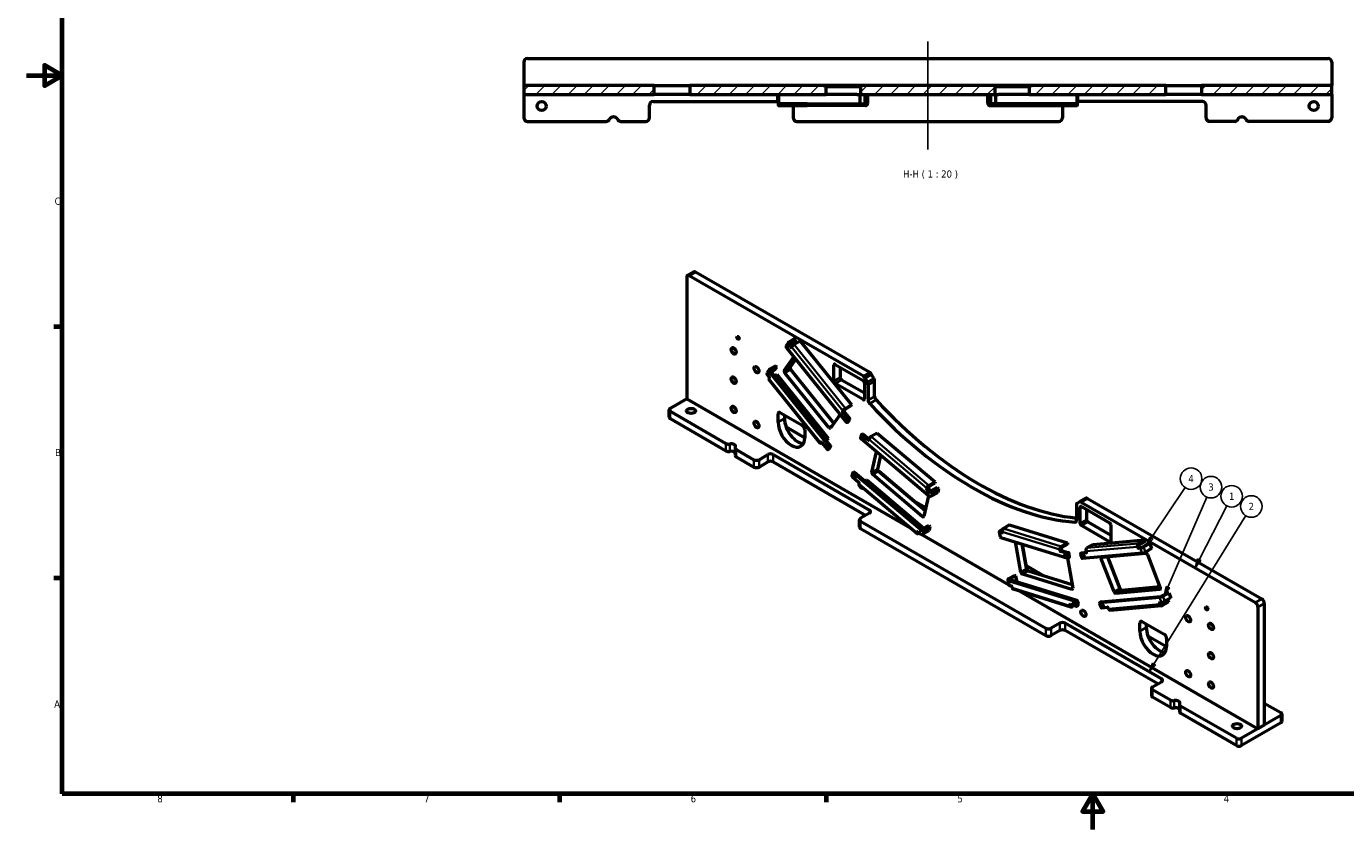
# Model space of a CAD drawing. Header units: millimetres. Extents: x 0 to 11880, y 0 to 8400.
# Tile 1 of 3: x 0 to 7348, y 0 to 4474. Entities that reach past the tile are written whole.
import ezdxf

# ---------------------------------------------------------------- set-up
doc = ezdxf.new("R2010")
doc.units = ezdxf.units.MM
doc.header["$LTSCALE"] = 20
for name, color, linetype, lineweight in [('Border (ISO)', 7, 'Continuous', 70), ('Hatch (ISO)', 7, 'Continuous', 18), ('Symbol (ISO)', 7, 'Continuous', 25), ('Visible (ISO)', 7, 'Continuous', 50), ('Visible Narrow (ISO)', 7, 'Continuous', 35), ('Work Point (ISO)', 7, 'Continuous', 25)]:
    doc.layers.add(name, color=color, linetype=linetype, lineweight=lineweight)
doc.styles.add('Label Text (ISO)', font='tahoma.ttf')

# ---------------------------------------------------------------- blocks, each defined once
blk = doc.blocks.new('Borders Default Border')
at = {"layer": 'Border (ISO)'}
for p, q in [((10, 140), (7.6, 140)), ((10, 70), (7.6, 70)), ((74.25, 10), (74.25, 7.6)), ((148.5, 10), (148.5, 7.6)), ((222.75, 10), (222.75, 7.6))]:
    blk.add_line(p, q, dxfattribs=at)
at = {"layer": 'Border (ISO)', "flags": 128}
for points in [[(10, 10), (10, 410), (584, 410), (584, 10), (10, 10)], [(0, 210), (10, 210), (5, 212.89), (5, 207.11), (10, 210)], [(297, 0), (297, 10), (294.11, 5), (299.89, 5), (297, 10)]]:
    blk.add_lwpolyline(points, dxfattribs=at)
at = {"layer": 'Border (ISO)', "char_height": 2, "attachment_point": 7, "style": 'Label Text (ISO)'}
for s, insert in [('C', (7.86, 173.96)), ('B', (7.99, 104)), ('A', (7.75, 34)), ('8', (36.47, 7.55)), ('7', (110.76, 7.6)), ('6', (184.99, 7.56)), ('5', (259.29, 7.56)), ('4', (333.43, 7.6))]:
    blk.add_mtext(s, dxfattribs=dict(at, insert=insert))
blk = doc.blocks.new('Balloon1')
at = {"layer": 'Symbol (ISO)'}
for p, q in [((326.58, 75.15), (334.28, 90.17)), ((326.13, 75.38), (325.44, 72.93)), ((326.58, 75.15), (325.44, 72.93)), ((325.44, 72.93), (327.02, 74.92)), ((327.02, 74.92), (326.13, 75.38))]:
    blk.add_line(p, q, dxfattribs=at)
at = {"layer": 'Symbol (ISO)', "flags": 128}
blk.add_lwpolyline([(326.13, 75.38), (325.44, 72.93), (327.02, 74.92), (326.13, 75.38)], dxfattribs=at)
at = {"layer": 'Symbol (ISO)'}
blk.add_circle((335.64, 92.83), 3, dxfattribs=at)
blk.add_solid([(326.13, 75.38), (325.44, 72.93), (327.02, 74.92), (326.13, 75.38)], dxfattribs=at)
at = {"layer": 'Symbol (ISO)', "insert": (335.64, 92.83), "char_height": 2, "attachment_point": 5, "style": 'Label Text (ISO)'}
blk.add_mtext('1', dxfattribs=at)
blk = doc.blocks.new('Balloon2')
at = {"layer": 'Symbol (ISO)'}
for p, q in [((313.99, 46.09), (339.56, 87.44)), ((313.57, 46.35), (312.68, 43.96)), ((313.99, 46.09), (312.68, 43.96)), ((312.68, 43.96), (314.42, 45.82)), ((314.42, 45.82), (313.57, 46.35))]:
    blk.add_line(p, q, dxfattribs=at)
at = {"layer": 'Symbol (ISO)', "flags": 128}
blk.add_lwpolyline([(313.57, 46.35), (312.68, 43.96), (314.42, 45.82), (313.57, 46.35)], dxfattribs=at)
at = {"layer": 'Symbol (ISO)'}
blk.add_circle((341.13, 89.99), 3, dxfattribs=at)
blk.add_solid([(313.57, 46.35), (312.68, 43.96), (314.42, 45.82), (313.57, 46.35)], dxfattribs=at)
at = {"layer": 'Symbol (ISO)', "insert": (341.13, 89.99), "char_height": 2, "attachment_point": 5, "style": 'Label Text (ISO)'}
blk.add_mtext('2', dxfattribs=at)
blk = doc.blocks.new('Balloon3')
at = {"layer": 'Symbol (ISO)'}
for p, q in [((313.24, 81.2), (322.68, 95.25)), ((312.82, 81.48), (311.84, 79.13)), ((313.24, 81.2), (311.84, 79.13)), ((311.84, 79.13), (313.65, 80.92)), ((313.65, 80.92), (312.82, 81.48))]:
    blk.add_line(p, q, dxfattribs=at)
at = {"layer": 'Symbol (ISO)', "flags": 128}
blk.add_lwpolyline([(312.82, 81.48), (311.84, 79.13), (313.65, 80.92), (312.82, 81.48)], dxfattribs=at)
at = {"layer": 'Symbol (ISO)'}
blk.add_circle((324.35, 97.73), 3, dxfattribs=at)
blk.add_solid([(312.82, 81.48), (311.84, 79.13), (313.65, 80.92), (312.82, 81.48)], dxfattribs=at)
at = {"layer": 'Symbol (ISO)', "insert": (324.35, 97.73), "char_height": 2, "attachment_point": 5, "style": 'Label Text (ISO)'}
blk.add_mtext('4', dxfattribs=at)
blk = doc.blocks.new('Balloon4')
at = {"layer": 'Symbol (ISO)'}
for p, q in [((317.85, 67.53), (328.7, 92.61)), ((317.39, 67.73), (316.86, 65.24)), ((317.85, 67.53), (316.86, 65.24)), ((316.86, 65.24), (318.31, 67.33)), ((318.31, 67.33), (317.39, 67.73))]:
    blk.add_line(p, q, dxfattribs=at)
at = {"layer": 'Symbol (ISO)', "flags": 128}
blk.add_lwpolyline([(317.39, 67.73), (316.86, 65.24), (318.31, 67.33), (317.39, 67.73)], dxfattribs=at)
at = {"layer": 'Symbol (ISO)'}
blk.add_circle((329.89, 95.36), 3, dxfattribs=at)
blk.add_solid([(317.39, 67.73), (316.86, 65.24), (318.31, 67.33), (317.39, 67.73)], dxfattribs=at)
at = {"layer": 'Symbol (ISO)', "insert": (329.89, 95.38), "char_height": 2, "attachment_point": 5, "style": 'Label Text (ISO)'}
blk.add_mtext('3', dxfattribs=at)

msp = doc.modelspace()

# ---------------------------------------------------------------- hatches: boundary and pattern name
at = {"layer": 'Hatch (ISO)'}
h = msp.add_hatch(dxfattribs=at)
h.set_pattern_fill('ANSI31', color=256, scale=508, style=0)
h.set_pattern_definition([(45, (0, 0), (-44.9013, 44.9013), [])])
h.paths.add_polyline_path([(6345.929, 4144.655), (5607.4, 4144.655), (5585.173, 4139.655), (5585.173, 4094.655), (6345.929, 4094.655)])
h.paths.add_polyline_path([(5389.689, 4144.655), (4650.692, 4144.655), (4645.561, 4139.655), (4645.561, 4094.655), (5394.82, 4094.655), (5394.82, 4139.655)])
h.paths.add_polyline_path([(4432.981, 4144.655), (3694.452, 4144.655), (3694.452, 4094.655), (4455.208, 4094.655), (4455.208, 4139.655)])
h.paths.add_polyline_path([(2770.19, 4094.655), (3495.929, 4094.655), (3495.929, 4144.655), (2770.19, 4144.655)])
h.paths.add_polyline_path([(6544.452, 4094.655), (7270.19, 4094.655), (7270.19, 4144.655), (6544.452, 4144.655)])
h = msp.add_hatch(dxfattribs=at)
h.set_pattern_fill('ANSI31', color=256, scale=508, angle=90.0002105, style=0)
h.set_pattern_definition([(135.0002, (0, 0), (-44.9011, -44.90145), [])])
h.paths.add_polyline_path([(4348.518, 4042.655), (4190.376, 4042.655), (4190.376, 4032.655), (4348.518, 4032.655)])
h = msp.add_hatch(dxfattribs=at)
h.set_pattern_fill('ANSI31', color=256, scale=508, angle=14.9999778, style=0)
h.set_pattern_definition([(60, (0, 0), (-54.9926, 31.75), [])])
h.paths.add_polyline_path([(5691.863, 4032.655), (5850.005, 4032.655), (5850.005, 4042.655), (5691.863, 4042.655)])

# ---------------------------------------------------------------- linework, layer by layer
at = {"layer": 'Visible (ISO)'}
for p, q in [((2770.19, 4274.655), (2770.19, 4144.655)), ((2790.19, 4294.655), (7250.19, 4294.655)), ((7270.19, 4274.655), (7270.19, 4144.655)), ((3495.929, 4144.655), (2770.19, 4144.655)), ((2770.19, 4144.655), (2770.19, 4094.655)), ((3495.929, 4094.655), (3495.929, 4144.655)), ((3495.929, 4144.655), (3694.452, 4144.655)), ((4432.981, 4144.655), (3694.452, 4144.655)), ((3694.452, 4144.655), (3694.452, 4094.655)), ((4455.208, 4139.655), (4432.981, 4144.655)), ((4625.06, 4144.655), (4432.981, 4144.655)), ((4455.208, 4094.655), (4455.208, 4139.655)), ((4455.208, 4139.655), (4626.184, 4139.655)), ((4643.049, 4144.655), (4625.06, 4144.655)), ((4626.184, 4139.655), (4638.178, 4139.655)), ((4638.178, 4139.655), (4645.561, 4139.655)), ((4650.692, 4144.655), (4643.049, 4144.655)), ((4650.692, 4144.655), (4645.561, 4139.655)), ((4645.561, 4139.655), (4645.561, 4094.655)), ((5389.689, 4144.655), (4650.692, 4144.655)), ((5394.82, 4139.655), (5389.689, 4144.655)), ((5397.331, 4144.655), (5389.689, 4144.655)), ((5394.82, 4094.655), (5394.82, 4139.655)), ((5394.82, 4139.655), (5402.203, 4139.655)), ((5415.321, 4144.655), (5397.331, 4144.655)), ((5402.203, 4139.655), (5414.196, 4139.655)), ((5414.196, 4139.655), (5585.173, 4139.655)), ((5607.4, 4144.655), (5415.321, 4144.655)), ((5607.4, 4144.655), (5585.173, 4139.655)), ((5585.173, 4139.655), (5585.173, 4094.655)), ((6345.929, 4144.655), (5607.4, 4144.655)), ((6345.929, 4094.655), (6345.929, 4144.655)), ((6345.929, 4144.655), (6544.452, 4144.655)), ((7270.19, 4144.655), (6544.452, 4144.655)), ((6544.452, 4144.655), (6544.452, 4094.655)), ((7270.19, 4094.655), (7270.19, 4144.655)), ((2770.19, 4094.655), (3495.929, 4094.655)), ((2770.19, 4094.655), (2770.19, 3964.655)), ((3490.19, 4054.655), (4186.024, 4054.655)), ((3694.452, 4094.655), (3495.929, 4094.655)), ((3694.452, 4094.655), (4455.208, 4094.655)), ((4186.024, 4046.655), (4186.024, 4094.655)), ((4188.273, 4094.655), (4188.273, 4046.655)), ((4189.173, 4042.655), (4190.298, 4042.655)), ((4190.376, 4042.655), (4190.298, 4042.655)), ((4348.518, 4042.655), (4190.376, 4042.655)), ((4190.376, 4042.655), (4190.376, 4032.655)), ((4348.518, 4032.655), (4348.518, 4042.655)), ((4348.518, 4042.655), (4672.914, 4042.655)), ((4626.184, 4094.655), (4455.208, 4094.655)), ((4626.184, 4094.655), (4638.178, 4094.655)), ((4645.561, 4094.655), (4638.178, 4094.655)), ((4643.304, 4046.655), (4643.304, 4094.655)), ((4645.561, 4094.655), (5394.82, 4094.655)), ((4669.838, 4094.655), (4669.838, 4046.655)), ((4676.812, 4094.655), (4676.812, 4046.655)), ((4686.556, 4046.655), (4686.556, 4094.655)), ((5353.825, 4094.655), (5353.825, 4046.655)), ((5363.569, 4094.655), (5363.569, 4046.655)), ((5691.863, 4042.655), (5367.466, 4042.655)), ((5370.542, 4094.655), (5370.542, 4046.655)), ((5402.203, 4094.655), (5394.82, 4094.655)), ((5397.077, 4094.655), (5397.077, 4046.655)), ((5402.203, 4094.655), (5414.196, 4094.655)), ((5585.173, 4094.655), (5414.196, 4094.655)), ((5585.173, 4094.655), (6345.929, 4094.655)), ((5850.005, 4042.655), (5691.863, 4042.655)), ((5691.863, 4042.655), (5691.863, 4032.655)), ((5850.005, 4032.655), (5850.005, 4042.655)), ((5850.083, 4042.655), (5850.005, 4042.655)), ((5850.083, 4042.655), (5851.208, 4042.655)), ((5852.107, 4046.655), (5852.107, 4094.655)), ((5854.357, 4094.655), (5854.357, 4046.655)), ((6550.19, 4054.655), (5854.357, 4054.655)), ((6544.452, 4094.655), (6345.929, 4094.655)), ((6544.452, 4094.655), (7270.19, 4094.655)), ((7270.19, 4094.655), (7270.19, 3964.655)), ((3470.19, 3964.655), (3470.19, 4034.655)), ((4190.298, 4032.655), (4189.173, 4032.655)), ((4190.298, 4032.655), (4190.376, 4032.655)), ((4190.376, 4032.655), (4348.518, 4032.655)), ((4270.19, 4032.655), (4270.19, 3964.655)), ((4672.914, 4032.655), (4348.518, 4032.655)), ((5367.466, 4032.655), (5691.863, 4032.655)), ((5691.863, 4032.655), (5850.005, 4032.655)), ((5770.19, 4032.655), (5770.19, 3964.655)), ((5850.005, 4032.655), (5850.083, 4032.655)), ((5851.208, 4032.655), (5850.083, 4032.655)), ((6570.19, 3964.655), (6570.19, 4034.655)), ((2790.19, 3944.655), (3229.879, 3944.655)), ((3310.502, 3944.655), (3450.19, 3944.655)), ((4290.19, 3944.655), (5750.19, 3944.655)), ((6729.879, 3944.655), (6590.19, 3944.655)), ((7250.19, 3944.655), (6810.502, 3944.655)), ((3717.019, 3106.398), (3681.663, 3085.986)), ((4696.968, 2545.407), (3727.019, 3105.408)), ((3677.521, 3076.83), (3677.521, 2399.138)), ((4661.613, 2524.995), (3691.663, 3084.995)), ((4280.648, 2734.525), (4246.707, 2714.93)), ((4286.772, 2726.907), (4252.831, 2707.312)), ((4275.812, 2711.315), (4286.772, 2726.907)), ((4309.954, 2720.696), (4276.013, 2701.1)), ((4286.772, 2726.907), (4280.648, 2734.525)), ((4309.954, 2720.696), (4595.932, 2364.934)), ((4243.827, 2712.315), (4232.867, 2696.723)), ((4234.421, 2682.956), (4566.327, 2270.06)), ((4254.567, 2687.122), (4245.381, 2698.549)), ((4252.452, 2702.631), (4261.638, 2691.204)), ((4275.812, 2711.315), (4255.089, 2699.351)), ((4261.164, 2688.343), (4259.396, 2685.828)), ((4174.229, 2583.128), (4140.288, 2563.532)), ((4180.352, 2575.51), (4146.411, 2555.914)), ((4169.392, 2559.917), (4180.352, 2575.51)), ((4180.352, 2575.51), (4174.229, 2583.128)), ((4221.461, 2556.426), (4274.956, 2632.53)), ((4285.042, 2619.982), (4253.281, 2574.797)), ((4497.765, 2497.118), (4497.765, 2586.932)), ((4504.836, 2591.015), (4660.4, 2501.2)), ((4533.121, 2574.685), (4533.121, 2517.53)), ((4137.407, 2560.917), (4126.447, 2545.325)), ((4128.001, 2531.559), (4137.187, 2520.132)), ((4421.679, 2152.476), (4135.701, 2508.237)), ((4138.481, 2513.808), (4136.713, 2511.293)), ((4138.961, 2547.151), (4470.867, 2134.255)), ((4477.938, 2138.337), (4146.032, 2551.234)), ((4169.392, 2559.917), (4148.67, 2547.953)), ((4179.14, 2534.592), (4165.664, 2526.812)), ((4179.14, 2534.592), (4465.117, 2178.831)), ((4468.998, 2239.057), (4224.049, 2543.778)), ((4255.869, 2562.149), (4496.855, 2262.358)), ((4497.502, 2263.278), (4257.637, 2561.675)), ((4540.192, 2505.283), (4667.471, 2431.798)), ((4671.613, 2514.438), (4684.542, 2492.045)), ((4719.897, 2512.457), (4706.968, 2534.851)), ((4724.039, 2412.623), (4724.039, 2498.519)), ((4660.4, 2395.056), (4504.836, 2484.87)), ((4667.471, 2488.953), (4667.471, 2399.138)), ((4688.684, 2478.106), (4688.684, 2392.211)), ((3677.521, 2399.138), (3585.597, 2346.066)), ((3677.521, 2399.138), (4922.716, 1680.225)), ((4592.397, 2359.905), (4558.456, 2340.309)), ((4561.991, 2345.338), (4595.932, 2364.934)), ((4595.932, 2364.934), (4592.397, 2359.905)), ((3579.74, 2297.076), (3579.74, 2337.901)), ((3585.597, 2329.736), (3896.504, 2150.234)), ((3585.597, 2288.911), (3896.504, 2109.409)), ((4186.638, 2268.499), (4186.638, 2313.406)), ((4200.78, 2321.571), (4320.988, 2252.169)), ((4221.994, 2309.323), (4221.994, 2288.911)), ((4532.152, 2312.573), (4478.657, 2236.469)), ((4545.374, 2330.066), (4547.142, 2332.581)), ((4577.287, 2285.652), (4546.668, 2323.742)), ((4554.213, 2336.664), (4552.445, 2334.149)), ((4553.739, 2327.825), (4584.358, 2289.735)), ((4571.156, 2268.766), (4578.581, 2279.328)), ((4578.227, 2272.848), (4585.652, 2283.411)), ((4230.952, 2242.914), (4335.131, 2182.767)), ((4335.131, 2227.674), (4335.131, 2182.767)), ((4570.594, 2268.245), (4577.665, 2272.327)), ((4739.111, 2208.433), (4705.17, 2188.837)), ((4739.111, 2208.433), (5060.867, 1936.892)), ((4422.691, 2155.531), (4424.459, 2158.046)), ((4430.165, 2155.662), (4427.641, 2154.205)), ((4429.288, 2156.752), (4459.907, 2118.662)), ((4451.642, 2171.051), (4465.117, 2178.831)), ((4461.582, 2173.801), (4453.282, 2169.009)), ((4465.117, 2178.831), (4461.582, 2173.801)), ((4471.808, 2121.45), (4479.232, 2132.013)), ((4649.319, 2197.6), (4645.978, 2182.822)), ((5022.057, 1861.246), (4648.628, 2176.396)), ((4650.264, 2199.023), (4657.335, 2203.106)), ((4688.008, 2169.139), (4653.559, 2198.212)), ((4660.63, 2202.294), (4693.424, 2174.618)), ((4693.044, 2173.269), (4692.248, 2169.75)), ((3947.655, 2125.485), (3947.655, 2084.66)), ((3953.513, 2117.32), (4052.288, 2060.292)), ((3953.513, 2076.495), (4052.288, 2019.467)), ((4080.572, 2060.292), (4130.07, 2088.869)), ((4158.354, 2088.869), (4695.755, 1778.601)), ((4464.175, 2116.847), (4471.246, 2120.929)), ((4464.737, 2117.368), (4472.161, 2127.931)), ((4709.015, 1989.982), (4734.726, 2103.735)), ((4757.961, 2084.126), (4740.834, 2008.353)), ((4080.572, 2019.467), (4130.07, 2048.045)), ((4158.354, 2048.045), (4674.542, 1750.023)), ((4601.44, 1985.776), (4598.1, 1970.998)), ((4602.385, 1987.199), (4609.456, 1991.282)), ((4979.11, 1671.238), (4605.681, 1986.388)), ((4612.752, 1990.47), (4986.181, 1675.321)), ((4746.134, 1995.501), (5005.382, 1776.713)), ((5005.54, 1777.414), (4748.874, 1994.024)), ((4600.75, 1964.572), (4635.199, 1935.499)), ((4637.848, 1929.073), (4637.053, 1925.555)), ((4959.679, 1649.031), (4637.923, 1920.571)), ((4680.257, 1948.051), (4670.019, 1942.14)), ((4680.257, 1948.051), (4999.175, 1678.906)), ((4989.907, 1744.547), (4714.314, 1977.13)), ((5059.276, 1929.855), (5025.335, 1910.259)), ((5026.925, 1917.296), (5060.867, 1936.892)), ((5060.867, 1936.892), (5059.276, 1929.855)), ((5024.152, 1859.755), (4998.388, 1745.77)), ((5014.004, 1898.21), (5014.799, 1901.729)), ((5026.988, 1883.062), (5016.653, 1891.784)), ((5021.87, 1905.811), (5021.075, 1902.292)), ((5021.451, 1903.957), (5025.22, 1900.776)), ((5023.724, 1895.867), (5034.059, 1887.145)), ((5073.585, 1906.048), (5039.644, 1886.452)), ((5075.543, 1878.417), (5041.602, 1858.822)), ((5046.533, 1880.637), (5080.474, 1900.233)), ((5073.585, 1906.048), (5080.474, 1900.233)), ((5080.474, 1900.233), (5075.543, 1878.417)), ((5900.766, 1845.611), (5865.41, 1825.199)), ((5910.766, 1844.621), (6880.715, 1284.62)), ((4936.927, 1835.319), (5009.197, 1793.594)), ((5848.339, 1808.579), (5848.339, 1722.683)), ((5852.481, 1817.735), (5865.41, 1825.199)), ((5869.552, 1705.116), (5869.552, 1794.931)), ((5875.41, 1824.208), (6845.36, 1264.208)), ((5876.623, 1799.013), (6032.187, 1709.199)), ((5904.908, 1782.683), (5904.908, 1725.528)), ((4640.4, 1684.704), (4640.4, 1725.528)), ((4695.755, 1762.271), (4646.258, 1733.693)), ((4646.258, 1717.363), (5678.633, 1121.321)), ((5025.706, 1694.224), (4991.765, 1674.628)), ((5025.706, 1694.224), (5032.596, 1688.409)), ((5476.157, 1697.125), (5442.215, 1677.529)), ((5476.157, 1697.125), (5797.912, 1597.134)), ((6032.187, 1603.054), (5876.623, 1692.869)), ((5911.979, 1713.281), (6039.258, 1639.796)), ((6039.258, 1696.951), (6039.258, 1607.136)), ((4646.258, 1676.539), (5678.633, 1080.496)), ((4958.808, 1654.014), (4959.604, 1657.533)), ((4963.844, 1658.144), (4974.179, 1649.423)), ((4970.732, 1652.332), (4966.481, 1649.878)), ((4982.868, 1645.496), (5471.265, 1363.52)), ((5027.665, 1666.594), (4993.724, 1646.998)), ((4998.655, 1668.813), (5032.596, 1688.409)), ((5032.596, 1688.409), (5027.665, 1666.594)), ((5418.473, 1658.043), (5423.404, 1630.533)), ((5432.689, 1651.586), (5422.354, 1654.798)), ((5436.757, 1671.68), (5422.608, 1663.511)), ((5427.285, 1627.288), (5800.714, 1511.239)), ((5429.425, 1658.88), (5434.941, 1657.166)), ((5434.4, 1664.2), (5429.497, 1661.37)), ((5434.543, 1659.389), (5435.338, 1654.952)), ((5538.635, 1433.858), (5508.487, 1602.053)), ((5545.671, 1590.498), (5570.455, 1452.229)), ((5570.546, 1455.341), (5546.358, 1590.284)), ((5757.094, 1554.962), (5756.298, 1559.399)), ((5795.783, 1538.748), (5761.334, 1549.454)), ((5763.369, 1563.481), (5764.165, 1559.044)), ((5763.971, 1577.538), (5797.912, 1597.134)), ((5799.503, 1588.26), (5765.561, 1568.664)), ((5768.405, 1553.536), (5802.854, 1542.831)), ((5797.912, 1597.134), (5799.503, 1588.26)), ((5879.126, 1542.2), (5904.33, 1544.451)), ((5902.2, 1550.238), (5903.968, 1545.682)), ((5941.091, 1588.307), (5907.15, 1568.711)), ((5941.091, 1588.307), (6227.069, 1613.849)), ((6189.946, 1571.224), (6188.178, 1575.781)), ((6193.128, 1594.253), (6227.069, 1613.849)), ((6203.961, 1567.762), (6194.775, 1566.942)), ((6195.249, 1579.863), (6197.017, 1575.307)), ((6230.604, 1604.737), (6196.663, 1585.141)), ((6201.846, 1571.024), (6211.032, 1571.845)), ((6250.251, 1593.292), (6216.31, 1573.696)), ((6222.434, 1574.243), (6256.375, 1593.839)), ((6227.069, 1613.849), (6230.604, 1604.737)), ((6267.335, 1565.591), (6233.394, 1545.995)), ((6250.251, 1593.292), (6256.375, 1593.839)), ((6256.375, 1593.839), (6267.335, 1565.591)), ((5567.715, 1471.134), (5666.869, 1413.887)), ((5797.86, 1512.126), (5828.009, 1343.93)), ((5803.364, 1514.605), (5800.023, 1533.241)), ((5802.419, 1511.346), (5809.49, 1515.428)), ((5810.435, 1518.688), (5807.094, 1537.323)), ((5870.761, 1533.288), (5878.186, 1514.152)), ((5871.323, 1537.891), (5878.394, 1541.974)), ((5902.674, 1540.852), (5872.055, 1538.118)), ((6214.921, 1539.514), (5883.015, 1509.869)), ((6058.366, 1324.424), (5986.948, 1508.492)), ((5989.536, 1518.152), (6234.485, 1540.03)), ((6021.056, 1520.967), (6090.186, 1342.795)), ((6090.659, 1344.563), (6022.176, 1521.067)), ((6244.144, 1531.464), (6315.562, 1347.396)), ((5504.427, 1415.998), (5470.486, 1396.402)), ((5511.317, 1413.856), (5477.376, 1394.26)), ((5511.317, 1413.856), (5504.427, 1415.998)), ((5516.248, 1386.347), (5511.317, 1413.856)), ((5822.709, 1337.197), (5547.116, 1422.843)), ((5578.936, 1441.214), (5824.235, 1364.983)), ((5466.351, 1390.934), (5471.282, 1363.424)), ((5470.232, 1387.689), (5843.661, 1271.639)), ((5475.163, 1360.179), (5485.498, 1356.967)), ((5850.732, 1275.722), (5477.303, 1391.771)), ((5479.252, 1358.908), (5489.207, 1353.161)), ((5489.738, 1351.46), (5490.533, 1347.023)), ((5818.034, 1239.378), (5496.278, 1339.369)), ((5516.248, 1386.347), (5508.728, 1382.005)), ((5532.7, 1328.05), (6859.502, 562.021)), ((6312.974, 1337.736), (6068.025, 1315.858)), ((6099.845, 1334.23), (6313.274, 1353.292)), ((5812.289, 1247.032), (5811.494, 1251.469)), ((5814.143, 1254.835), (5848.592, 1244.13)), ((5818.961, 1253.338), (5819.36, 1251.114)), ((5822.825, 1249.198), (5826.135, 1251.109)), ((5841.733, 1260.115), (5844.559, 1261.746)), ((5851.242, 1247.496), (5847.902, 1266.132)), ((5858.313, 1251.579), (5854.973, 1270.214)), ((5855.137, 1269.3), (5856.766, 1268.794)), ((5855.372, 1267.989), (5856.766, 1268.794)), ((5856.766, 1268.794), (5858.356, 1259.92)), ((5858.356, 1259.92), (5856.962, 1259.115)), ((5977.181, 1259.007), (5984.605, 1239.872)), ((5977.742, 1263.611), (5984.813, 1267.693)), ((6310.381, 1293.482), (5978.475, 1263.837)), ((5985.546, 1267.919), (6317.452, 1297.564)), ((6312.629, 1255.027), (6310.861, 1259.583)), ((6312.155, 1264.413), (6321.341, 1265.233)), ((6317.932, 1263.666), (6319.7, 1259.11)), ((6356.671, 1319.012), (6322.73, 1299.416)), ((6323.942, 1257.098), (6357.884, 1276.694)), ((6361.419, 1267.581), (6327.478, 1247.986)), ((6328.853, 1299.963), (6362.794, 1319.559)), ((6373.755, 1291.311), (6339.813, 1271.715)), ((6346.709, 1275.696), (6357.884, 1276.694)), ((6356.671, 1319.012), (6362.794, 1319.559)), ((6357.884, 1276.694), (6361.419, 1267.581)), ((6362.794, 1319.559), (6373.755, 1291.311)), ((6894.857, 1260.125), (6894.857, 582.433)), ((5837.161, 1247.682), (5824.415, 1240.324)), ((5850.297, 1244.237), (5857.368, 1248.319)), ((5989.435, 1235.589), (6020.053, 1238.324)), ((6024.883, 1234.041), (6026.651, 1229.485)), ((6323.774, 1246.798), (6037.796, 1221.256)), ((6859.502, 1239.713), (6859.502, 562.021)), ((5756.415, 1149.898), (5706.918, 1121.321)), ((5756.415, 1109.074), (5706.918, 1080.496)), ((6322.101, 839.63), (5784.7, 1149.898)), ((6300.887, 811.052), (5784.7, 1109.074)), ((6201.893, 1104.991), (6201.893, 1149.898)), ((6216.035, 1158.063), (6336.243, 1088.661)), ((6237.248, 1145.816), (6237.248, 1125.403)), ((6246.206, 1079.406), (6350.385, 1019.259)), ((6350.385, 1064.166), (6350.385, 1019.259)), ((6272.603, 794.722), (6322.101, 823.3)), ((6266.745, 786.557), (6266.745, 745.733)), ((6371.378, 721.365), (6272.603, 778.392)), ((6371.378, 680.54), (6272.603, 737.568)), ((6422.529, 696.616), (6422.529, 655.791)), ((6739.294, 508.949), (6428.387, 688.451)), ((6894.857, 704.908), (6986.781, 651.835)), ((6739.294, 468.124), (6428.387, 647.626)), ((6986.781, 635.505), (6767.578, 508.949)), ((6986.781, 594.681), (6767.578, 468.124)), ((6992.639, 643.67), (6992.639, 602.846)), ((6894.857, 582.433), (6859.502, 562.021))]:
    msp.add_line(p, q, dxfattribs=at)
for centre in [(2870.19, 4029.655), (7170.19, 4029.655)]:
    msp.add_circle(centre, 25, dxfattribs=at)
for centre, radius, start, end in [((2790.19, 4274.655), 20, 90, 180), ((7250.19, 4274.655), 20, 0, 90), ((3490.19, 4034.655), 20, 90, 180), ((6550.19, 4034.655), 20, 0, 90), ((3270.19, 3944.655), 25, 26.3878, 153.6122), ((6770.19, 3944.655), 25, 26.3878, 153.6122), ((2790.19, 3964.655), 20, 180, 270), ((3229.879, 3964.655), 20, 270, 333.6122), ((3310.502, 3964.655), 20, 206.3878, 270), ((3450.19, 3964.655), 20, 270, 0), ((4290.19, 3964.655), 20, 180, 270), ((5750.19, 3964.655), 20, 270, 0), ((6590.19, 3964.655), 20, 180, 270), ((6729.879, 3964.655), 20, 270, 333.6122), ((6810.502, 3964.655), 20, 206.3878, 270), ((7250.19, 3964.655), 20, 270, 0)]:
    msp.add_arc(centre, radius, start, end, dxfattribs=at)
for centre, major_axis, ratio, start_param, end_param in [((4189.173, 4046.655), (0, -14), 0.22495105, 4.71238898, 6.28318531), ((4189.173, 4046.655), (0, -4), 0.22495105, 4.71238898, 6.28318531), ((4644.204, 4046.655), (0, -4), 0.22495105, 4.71238898, 6.28318531), ((4665.941, 4046.655), (0, -4), 0.97437006, 0, 1.57079633), ((4672.914, 4046.655), (0, -14), 0.97437006, 0, 1.57079633), ((4672.914, 4046.655), (0, -4), 0.97437006, 0, 1.57079633), ((5367.466, 4046.655), (0, -14), 0.97437006, 4.71238898, 6.28318531), ((5367.466, 4046.655), (0, -4), 0.97437006, 4.71238898, 6.28318531), ((5374.44, 4046.655), (0, -4), 0.97437006, 4.71238898, 6.28318531), ((5396.177, 4046.655), (0, -4), 0.22495105, 0, 1.57079633), ((5851.208, 4046.655), (0, -14), 0.22495105, 0, 1.57079633), ((5851.208, 4046.655), (0, -4), 0.22495105, 0, 1.57079633), ((3691.663, 3068.665), (-10, 17.321), 0.57735027, 5.49778714, 7.06858347), ((3727.019, 3089.078), (-10, 17.321), 0.57735027, 5.49778714, 6.28318531), ((4244.32, 2688.672), (-11.454, 8.051), 0.78867513, 0, 1.21991692), ((4255.28, 2704.264), (-11.454, 8.051), 0.78867513, 5.9323059, 7.50310222), ((4255.28, 2704.264), (-3.272, 2.3), 0.78867513, 5.9323059, 7.50310222), ((4256.334, 2689.637), (2.5, -4.33), 0.57735027, 4.97418837, 6.54498469), ((4271.063, 2694.058), (-10.912, -8.771), 0.21132487, 4.08047467, 5.65127099), ((4263.405, 2693.719), (-2.5, 4.33), 0.57735027, 1.83259571, 2.13463386), ((4259.405, 2567.179), (-5, 8.66), 0.57735027, 0.26179939, 1.83259571), ((4262.94, 2569.22), (-7.5, 12.99), 0.57735027, 0.97012773, 1.83259571), ((4504.836, 2582.85), (-5, 8.66), 0.57735027, 5.49778714, 7.06858347), ((4137.901, 2537.274), (-11.454, 8.051), 0.78867513, 0, 1.21991692), ((4146.613, 2517.008), (-10.912, -8.771), 0.21132487, 5.65127099, 6.28318531), ((4148.861, 2552.867), (-11.454, 8.051), 0.78867513, 5.9323059, 7.50310222), ((4135.419, 2517.617), (2.5, -4.33), 0.57735027, 0.26179939, 1.83259571), ((4148.861, 2552.867), (-3.272, 2.3), 0.78867513, 5.9323059, 7.50310222), ((4227.585, 2548.807), (-5, 8.66), 0.57735027, 0.26179939, 1.83259571), ((4540.192, 2513.448), (-5, 8.66), 0.57735027, 0.78539816, 2.35619449), ((4660.4, 2493.035), (-5, 8.66), 0.57735027, 3.92699082, 5.49778714), ((4661.613, 2508.665), (10, -17.321), 0.57735027, 1.57079633, 2.35619449), ((4696.968, 2529.077), (-10, 17.321), 0.57735027, 4.71238898, 5.49778714), ((4709.897, 2506.684), (-10, 17.321), 0.57735027, 3.92699082, 4.71238898), ((4504.836, 2493.035), (5, -8.66), 0.57735027, 3.92699082, 5.49778714), ((4674.542, 2486.271), (10, -17.321), 0.57735027, 0.78539816, 1.57079633), ((4660.4, 2403.221), (5, -8.66), 0.57735027, 5.49778714, 7.06858347), ((4702.826, 2384.046), (10, -17.321), 0.57735027, 3.92699082, 5.08735841), ((5268.512, 3558.563), (1012.5, -1753.701), 0.57735027, 5.08735841, 5.90821588), ((4738.181, 2404.458), (-10, 17.321), 0.57735027, 0.78539816, 1.94576575), ((5303.867, 3578.976), (1012.5, -1753.701), 0.57735027, 5.08735841, 5.88785039), ((3599.74, 2337.901), (-20, 0), 0.57735027, 5.49778714, 7.06858347), ((3599.74, 2297.076), (-20, 0), 0.57735027, 0, 0.78539816), ((4200.78, 2305.241), (-10, 17.321), 0.57735027, 5.49778714, 7.06858347), ((4296.24, 2246.045), (52.5, -90.933), 0.57735027, 3.92699082, 5.93975664), ((4548.436, 2326.257), (-2.5, 4.33), 0.57735027, 0.26179939, 1.83259571), ((4557.041, 2338.297), (10.912, 8.771), 0.21132487, 0.93888201, 2.50967834), ((4555.507, 2330.34), (-2.5, 4.33), 0.57735027, 0.26179939, 1.83259571), ((4557.041, 2338.297), (-3.118, -2.506), 0.21132487, 4.08047467, 5.65127099), ((4572.448, 2289.938), (5, -8.66), 0.57735027, 3.92699082, 5.49778714), ((4575.519, 2283.137), (2.5, -4.33), 0.57735027, 0.26179939, 1.83259571), ((4582.59, 2287.22), (2.5, -4.33), 0.57735027, 0.26179939, 1.83259571), ((4260.884, 2225.633), (52.5, -90.933), 0.57735027, 3.92699082, 7.06858347), ((4320.988, 2235.839), (10, -17.321), 0.57735027, 0.78539816, 2.35619449), ((4472.534, 2244.087), (5, -8.66), 0.57735027, 4.97418837, 6.54498469), ((4568.094, 2272.575), (2.5, -4.33), 0.57735027, 4.97418837, 6.54498469), ((4575.165, 2276.657), (2.5, -4.33), 0.57735027, 0, 0.26179939), ((3910.646, 2158.399), (-20, 0), 0.57735027, 0.78539816, 1.8956405), ((3925.009, 2133.777), (25, 0), 0.57735027, 5.95834114, 8.17882581), ((4432.591, 2161.247), (-10.912, -8.771), 0.21132487, 5.65127099, 7.22206732), ((4427.521, 2154.237), (-2.5, 4.33), 0.57735027, 4.97418837, 6.54498469), ((4466.028, 2138.54), (5, -8.66), 0.57735027, 3.92699082, 5.49778714), ((4469.099, 2131.74), (2.5, -4.33), 0.57735027, 0.26179939, 1.83259571), ((4476.171, 2135.822), (2.5, -4.33), 0.57735027, 0.26179939, 1.83259571), ((4649.423, 2179.915), (-2.5, 4.33), 0.57735027, 0.55850536, 2.12930169), ((4652.764, 2194.693), (-2.5, 4.33), 0.57735027, 5.27089434, 6.84169067), ((4659.835, 2198.776), (-2.5, 4.33), 0.57735027, 5.27089434, 6.28318531), ((4665.399, 2185.281), (5, -8.66), 0.57735027, 3.92699082, 5.49778714), ((4688.803, 2172.658), (2.5, -4.33), 0.57735027, 5.27089434, 6.84169067), ((4702.943, 2178.984), (-9.029, -10.699), 0.43267727, 4.01737238, 5.58816871), ((3910.646, 2117.574), (20, 0), 0.57735027, 3.92699082, 5.03723315), ((3925.009, 2092.952), (-25, 0), 0.57735027, 3.57898131, 5.03723315), ((3967.655, 2125.485), (-20, 0), 0.57735027, 5.95834114, 7.06858347), ((3967.655, 2084.66), (-20, 0), 0.57735027, 0, 0.78539816), ((4066.43, 2068.457), (20, 0), 0.57735027, 3.92699082, 5.49778714), ((4144.212, 2080.704), (20, 0), 0.57735027, 0.78539816, 2.35619449), ((4461.675, 2121.177), (2.5, -4.33), 0.57735027, 4.97418837, 6.54498469), ((4468.746, 2125.26), (2.5, -4.33), 0.57735027, 0, 0.26179939), ((4066.43, 2027.632), (20, 0), 0.57735027, 3.92699082, 5.49778714), ((4144.212, 2039.88), (20, 0), 0.57735027, 0.78539816, 2.35619449), ((4604.885, 1982.869), (-2.5, 4.33), 0.57735027, 5.27089434, 6.84169067), ((4611.956, 1986.952), (-2.5, 4.33), 0.57735027, 5.27089434, 6.28318531), ((4715.904, 1984.167), (5, -8.66), 0.57735027, 3.70009801, 5.27089434), ((4747.724, 2002.538), (5, -8.66), 0.57735027, 3.70009801, 5.27089434), ((4751.26, 2004.58), (-7.5, 12.99), 0.57735027, 0.97012773, 2.12930169), ((4601.545, 1968.091), (-2.5, 4.33), 0.57735027, 0.55850536, 2.12930169), ((4617.52, 1973.457), (5, -8.66), 0.57735027, 3.92699082, 5.49778714), ((4649.793, 1919.446), (9.75, -16.887), 0.57735027, 3.52252076, 6.2662256), ((4634.403, 1931.981), (-2.5, 4.33), 0.57735027, 3.70009801, 5.27089434), ((4646.952, 1931.27), (-9.029, -10.699), 0.43267727, 5.58816871, 6.28318531), ((5024.699, 1907.444), (9.029, 10.699), 0.43267727, 0.87577973, 2.44657605), ((5017.449, 1895.303), (2.5, -4.33), 0.57735027, 3.70009801, 5.27089434), ((5024.52, 1899.385), (-2.5, 4.33), 0.57735027, 0.55850536, 2.12930169), ((5024.699, 1907.444), (-2.58, -3.057), 0.43267727, 4.01737238, 5.58816871), ((5031.957, 1866.962), (-13.656, 3.087), 0.69242837, 0.92766716, 2.49846348), ((5023.629, 1893.739), (-5, 8.66), 0.57735027, 3.96677794, 5.27089434), ((5036.888, 1888.778), (13.656, -3.087), 0.69242837, 4.06925981, 5.64005614), ((5036.888, 1888.778), (-3.902, 0.882), 0.69242837, 0.92766716, 2.49846348), ((5910.766, 1828.291), (-10, 17.321), 0.57735027, 5.49778714, 6.28318531), ((4681.613, 1770.436), (20, 0), 0.57735027, 5.49778714, 7.06858347), ((5862.481, 1800.414), (-10, 17.321), 0.57735027, 0, 0.78539816), ((5875.41, 1807.879), (-10, 17.321), 0.57735027, 5.49778714, 6.28318531), ((5876.623, 1790.848), (-5, 8.66), 0.57735027, 5.49778714, 7.06858347), ((4660.4, 1725.528), (-20, 0), 0.57735027, 5.49778714, 7.06858347), ((4991.498, 1751.585), (5, -8.66), 0.57735027, 5.27089434, 6.84169067), ((5834.197, 1730.848), (10, -17.321), 0.57735027, 5.90821588, 7.06858347), ((5876.623, 1701.034), (5, -8.66), 0.57735027, 3.92699082, 5.49778714), ((5911.979, 1721.446), (-5, 8.66), 0.57735027, 0.78539816, 2.35619449), ((6032.187, 1701.034), (-5, 8.66), 0.57735027, 3.92699082, 5.49778714), ((4660.4, 1684.704), (-20, 0), 0.57735027, 0, 0.78539816), ((4968.708, 1659.73), (-9.029, -10.699), 0.43267727, 5.58816871, 7.15896503), ((4963.049, 1654.626), (-2.5, 4.33), 0.57735027, 5.27089434, 6.84169067), ((4984.078, 1655.138), (-13.656, 3.087), 0.69242837, 0.92766716, 2.49846348), ((4989.009, 1676.954), (13.656, -3.087), 0.69242837, 4.06925981, 5.64005614), ((4989.009, 1676.954), (-3.902, 0.882), 0.69242837, 0.92766716, 2.49846348), ((5432.253, 1660.513), (-13.78, -2.47), 0.43267727, 5.40740558, 6.97820191), ((5437.184, 1633.004), (-13.78, -2.47), 0.43267727, 0, 0.6950166), ((5432.253, 1660.513), (-3.937, -0.706), 0.43267727, 5.40740558, 6.97820191), ((5431.893, 1656.023), (2.5, -4.33), 0.57735027, 5.72467995, 7.29547627), ((5444.442, 1665.105), (-4.155, -13.369), 0.69242837, 3.78472183, 5.35551815), ((5766.198, 1565.114), (4.155, 13.369), 0.69242837, 0.64312917, 2.2139255), ((5760.538, 1553.891), (2.5, -4.33), 0.57735027, 4.15388362, 5.72467995), ((5766.198, 1565.114), (-1.187, -3.82), 0.69242837, 3.78472183, 5.35551815), ((5767.61, 1557.974), (-2.5, 4.33), 0.57735027, 1.01229097, 2.58308729), ((5912.1, 1555.954), (-1.245, 13.944), 0.78867513, 0.35087941, 1.92167574), ((5900.906, 1545.408), (2.5, -4.33), 0.57735027, 6.02138592, 7.59218225), ((6032.187, 1611.219), (5, -8.66), 0.57735027, 5.49778714, 7.06858347), ((6198.077, 1581.496), (-1.245, 13.944), 0.78867513, 0.35087941, 1.92167574), ((6193.008, 1571.498), (2.5, -4.33), 0.57735027, 4.45058959, 6.02138592), ((6198.077, 1581.496), (-0.356, 3.984), 0.78867513, 0.35087941, 1.92167574), ((6200.079, 1575.58), (2.5, -4.33), 0.57735027, 4.45058959, 6.02138592), ((6213.86, 1573.478), (13.052, 5.064), 0.21132487, 3.77350697, 5.34430329), ((6213.86, 1573.478), (-3.729, -1.447), 0.21132487, 0.63191431, 2.20271064), ((6224.821, 1545.229), (-13.052, -5.064), 0.21132487, 0.63191431, 2.20271064), ((5798.085, 1531.324), (5, -8.66), 0.57735027, 3.92699082, 5.49778714), ((5788.988, 1525.327), (-5, 8.66), 0.57735027, 4.4059333, 5.08725641), ((5796.578, 1534.311), (2.5, -4.33), 0.57735027, 1.01229097, 2.58308729), ((5799.919, 1515.676), (2.5, -4.33), 0.57735027, 5.72467995, 7.29547627), ((5803.649, 1538.394), (-2.5, 4.33), 0.57735027, 4.15388362, 5.72467995), ((5806.99, 1519.758), (2.5, -4.33), 0.57735027, 0, 1.01229097), ((5873.823, 1533.561), (-2.5, 4.33), 0.57735027, 6.02138592, 7.59218225), ((5881.247, 1514.426), (2.5, -4.33), 0.57735027, 4.45058959, 6.02138592), ((5880.894, 1537.644), (-2.5, 4.33), 0.57735027, 6.02138592, 6.28318531), ((5891.036, 1528.65), (5, -8.66), 0.57735027, 3.92699082, 5.49778714), ((5993.072, 1509.039), (-5, 8.66), 0.57735027, 6.02138592, 7.59218225), ((6238.021, 1530.917), (-5, 8.66), 0.57735027, 4.45058959, 6.02138592), ((5480.132, 1393.404), (-13.78, -2.47), 0.43267727, 5.40740558, 6.97820191), ((5545.525, 1431.717), (5, -8.66), 0.57735027, 4.15388362, 5.72467995), ((5577.345, 1450.088), (5, -8.66), 0.57735027, 4.15388362, 5.72467995), ((5580.881, 1452.129), (-7.5, 12.99), 0.57735027, 1.01229097, 2.17146493), ((5485.063, 1365.894), (-13.78, -2.47), 0.43267727, 0, 0.6950166), ((5480.132, 1393.404), (-3.937, -0.706), 0.43267727, 5.40740558, 6.97820191), ((5486.293, 1352.53), (-2.5, 4.33), 0.57735027, 4.15388362, 5.72467995), ((5500.433, 1352.738), (-4.155, -13.369), 0.69242837, 5.35551815, 6.28318531), ((5821.119, 1346.071), (5, -8.66), 0.57735027, 5.72467995, 7.29547627), ((6064.489, 1324.971), (5, -8.66), 0.57735027, 4.45058959, 6.02138592), ((6096.309, 1343.342), (5, -8.66), 0.57735027, 4.45058959, 6.02138592), ((6099.845, 1345.383), (-7.5, 12.99), 0.57735027, 1.30899694, 2.17146493), ((6309.438, 1346.849), (5, -8.66), 0.57735027, 6.02138592, 7.59218225), ((5814.938, 1250.398), (-2.5, 4.33), 0.57735027, 5.72467995, 7.29547627), ((5822.188, 1252.747), (-1.187, -3.82), 0.69242837, 5.35551815, 6.92631448), ((5845.964, 1264.215), (5, -8.66), 0.57735027, 3.92699082, 5.49778714), ((5844.457, 1267.202), (2.5, -4.33), 0.57735027, 1.01229097, 2.58308729), ((5851.528, 1271.285), (-2.5, 4.33), 0.57735027, 4.15388362, 5.72467995), ((5854.868, 1252.649), (2.5, -4.33), 0.57735027, 0, 1.01229097), ((5980.242, 1259.281), (-2.5, 4.33), 0.57735027, 6.02138592, 7.59218225), ((5987.313, 1263.363), (-2.5, 4.33), 0.57735027, 6.02138592, 6.28318531), ((5997.456, 1254.37), (5, -8.66), 0.57735027, 3.92699082, 5.49778714), ((6313.923, 1259.857), (-2.5, 4.33), 0.57735027, 6.02138592, 7.59218225), ((6320.28, 1299.197), (13.052, 5.064), 0.21132487, 3.77350697, 5.34430329), ((6322.528, 1260.743), (1.245, -13.944), 0.78867513, 5.06326839, 6.63406472), ((6320.28, 1299.197), (-3.729, -1.447), 0.21132487, 0.63191431, 2.20271064), ((6320.994, 1263.939), (-2.5, 4.33), 0.57735027, 1.03773319, 1.30899694), ((6322.528, 1260.743), (0.356, -3.984), 0.78867513, 5.06326839, 6.63406472), ((6331.24, 1270.949), (-13.052, -5.064), 0.21132487, 0.63191431, 2.20271064), ((6845.36, 1247.878), (10, -17.321), 0.57735027, 0.78539816, 2.35619449), ((6880.715, 1268.29), (-10, 17.321), 0.57735027, 3.92699082, 5.49778714), ((5822.188, 1252.747), (-4.155, -13.369), 0.69242837, 5.35551815, 6.92631448), ((5847.797, 1248.567), (2.5, -4.33), 0.57735027, 5.72467995, 7.29547627), ((5987.667, 1240.145), (2.5, -4.33), 0.57735027, 4.45058959, 6.02138592), ((6021.821, 1233.767), (-2.5, 4.33), 0.57735027, 4.45058959, 6.02138592), ((6036.55, 1235.2), (1.245, -13.944), 0.78867513, 5.06326839, 6.28318531), ((5692.776, 1129.486), (-20, 0), 0.57735027, 0.78539816, 2.35619449), ((5770.557, 1141.733), (-20, 0), 0.57735027, 3.92699082, 5.49778714), ((5770.557, 1100.909), (-20, 0), 0.57735027, 3.92699082, 5.49778714), ((6216.035, 1141.733), (-10, 17.321), 0.57735027, 5.49778714, 7.06858347), ((6276.139, 1062.125), (52.5, -90.933), 0.57735027, 3.92699082, 7.06858347), ((6311.494, 1082.537), (52.5, -90.933), 0.57735027, 3.92699082, 5.93975664), ((5692.776, 1088.661), (-20, 0), 0.57735027, 0.78539816, 2.35619449), ((6336.243, 1072.331), (10, -17.321), 0.57735027, 0.78539816, 2.35619449), ((6307.959, 831.465), (20, 0), 0.57735027, 5.49778714, 7.06858347), ((6286.745, 786.557), (-20, 0), 0.57735027, 5.49778714, 7.06858347), ((6286.745, 745.733), (-20, 0), 0.57735027, 0, 0.78539816), ((6385.52, 729.53), (-20, 0), 0.57735027, 0.78539816, 1.8956405), ((6385.52, 688.705), (20, 0), 0.57735027, 3.92699082, 5.03723315), ((6399.882, 704.908), (25, 0), 0.57735027, 5.95834114, 8.17882581), ((6399.882, 664.083), (-25, 0), 0.57735027, 3.57898131, 5.03723315), ((6442.529, 696.616), (-20, 0), 0.57735027, 5.95834114, 7.06858347), ((6442.529, 655.791), (-20, 0), 0.57735027, 0, 0.78539816), ((6972.639, 643.67), (20, 0), 0.57735027, 5.49778714, 7.06858347), ((6972.639, 602.846), (20, 0), 0.57735027, 5.49778714, 6.28318531), ((6753.436, 517.113), (-20, 0), 0.57735027, 0.78539816, 2.35619449), ((6753.436, 476.289), (-20, 0), 0.57735027, 0.78539816, 2.35619449)]:
    msp.add_ellipse(centre, major_axis=major_axis, ratio=ratio, start_param=start_param, end_param=end_param, dxfattribs=at)
for centre, major_axis in [((3963.9, 2738.92), (-4.75, 8.227)), ((3939.151, 2666.541), (-9.75, 16.887)), ((4066.43, 2562.437), (-9.75, 16.887)), ((3939.151, 2503.241), (-9.75, 16.887)), ((3939.151, 2339.942), (-9.75, 16.887)), ((3702.27, 2331.777), (-25, 0)), ((4565.377, 2285.855), (5, -8.66)), ((4066.43, 2256.251), (-9.75, 16.887)), ((4458.957, 2134.457), (-5, 8.66)), ((4658.328, 2181.199), (5, -8.66)), ((4610.449, 1969.375), (-5, 8.66)), ((5791.014, 1527.242), (5, -8.66)), ((5883.965, 1524.568), (5, -8.66)), ((5838.893, 1260.133), (-5, 8.66)), ((5990.385, 1250.287), (-5, 8.66)), ((5887.23, 1205.012), (-9.75, 16.887)), ((6470.593, 1174.393), (-9.75, 16.887)), ((6573.124, 1232.483), (-4.75, 8.227)), ((6597.872, 1131.527), (-9.75, 16.887)), ((6597.872, 968.228), (-9.75, 16.887)), ((6470.593, 868.207), (-9.75, 16.887)), ((6597.872, 804.929), (-9.75, 16.887)), ((6742.829, 576.309), (-25, 0))]:
    msp.add_ellipse(centre, major_axis=major_axis, ratio=0.57735027, dxfattribs=at)
at = {"layer": 'Visible Narrow (ISO)'}
for p, q in [((3691.663, 3084.995), (3727.019, 3105.408)), ((4234.421, 2682.956), (4245.381, 2698.549)), ((4252.452, 2702.631), (4245.381, 2698.549)), ((4246.707, 2714.93), (4252.831, 2707.312)), ((4252.831, 2707.312), (4251.584, 2705.537)), ((4261.638, 2691.204), (4254.567, 2687.122)), ((4547.142, 2332.581), (4261.164, 2688.343)), ((4561.991, 2345.338), (4276.013, 2701.1)), ((4253.281, 2574.797), (4221.461, 2556.426)), ((4497.765, 2586.932), (4504.836, 2591.015)), ((4128.001, 2531.559), (4138.961, 2547.151)), ((4136.713, 2511.293), (4422.691, 2155.531)), ((4146.032, 2551.234), (4138.961, 2547.151)), ((4140.288, 2563.532), (4146.411, 2555.914)), ((4146.411, 2555.914), (4145.164, 2554.14)), ((4224.049, 2543.778), (4255.869, 2562.149)), ((4257.637, 2561.675), (4255.869, 2562.149)), ((4533.121, 2517.53), (4497.765, 2497.118)), ((4504.836, 2484.87), (4540.192, 2505.283)), ((4696.968, 2545.407), (4661.613, 2524.995)), ((4671.613, 2514.438), (4706.968, 2534.851)), ((4719.897, 2512.457), (4684.542, 2492.045)), ((4688.684, 2478.106), (4724.039, 2498.519)), ((4667.471, 2399.138), (4660.4, 2395.056)), ((4724.039, 2412.623), (4688.684, 2392.211)), ((4697.183, 2372.33), (4732.539, 2392.742)), ((3585.597, 2288.911), (3585.597, 2329.736)), ((4186.638, 2313.406), (4200.78, 2321.571)), ((4186.638, 2268.499), (4221.994, 2288.911)), ((4552.445, 2334.149), (4545.374, 2330.066)), ((4546.668, 2323.742), (4553.739, 2327.825)), ((4584.358, 2289.735), (4577.287, 2285.652)), ((4578.581, 2279.328), (4585.652, 2283.411)), ((4488.317, 2250.211), (4468.998, 2239.057)), ((4578.227, 2272.848), (4571.156, 2268.766)), ((3896.504, 2150.234), (3896.504, 2109.409)), ((3917.03, 2106.631), (3917.03, 2147.456)), ((4424.459, 2158.046), (4425.753, 2158.793)), ((4477.938, 2138.337), (4470.867, 2134.255)), ((4472.161, 2127.931), (4479.232, 2132.013)), ((4653.559, 2198.212), (4660.63, 2202.294)), ((4692.726, 2171.863), (4688.008, 2169.139)), ((5014.799, 1901.729), (4693.044, 2173.269)), ((5026.925, 1917.296), (4705.17, 2188.837)), ((3953.513, 2076.495), (3953.513, 2117.32)), ((4052.288, 2019.467), (4052.288, 2060.292)), ((4080.572, 2019.467), (4080.572, 2060.292)), ((4130.07, 2048.045), (4130.07, 2088.869)), ((4158.354, 2048.045), (4158.354, 2088.869)), ((4471.808, 2121.45), (4464.737, 2117.368)), ((4605.681, 1986.388), (4612.752, 1990.47)), ((4740.834, 2008.353), (4709.015, 1989.982)), ((4714.314, 1977.13), (4746.134, 1995.501)), ((4748.874, 1994.024), (4746.134, 1995.501)), ((4637.053, 1925.555), (4958.808, 1654.014)), ((5021.075, 1902.292), (5014.004, 1898.21)), ((5016.653, 1891.784), (5023.724, 1895.867)), ((5026.988, 1883.062), (5022.057, 1861.246)), ((5034.059, 1887.145), (5026.988, 1883.062)), ((5039.644, 1886.452), (5046.533, 1880.637)), ((5046.533, 1880.637), (5041.602, 1858.822)), ((5875.41, 1824.208), (5910.766, 1844.621)), ((4695.755, 1762.271), (4695.755, 1778.601)), ((5869.552, 1794.931), (5876.623, 1799.013)), ((4646.258, 1676.539), (4646.258, 1717.363)), ((4999.343, 1749.995), (4989.907, 1744.547)), ((5847.165, 1716.846), (5839.84, 1712.617)), ((5904.908, 1725.528), (5869.552, 1705.116)), ((5876.623, 1692.869), (5911.979, 1713.281)), ((4959.604, 1657.533), (4962.253, 1659.063)), ((4979.11, 1671.238), (4974.179, 1649.423)), ((4986.181, 1675.321), (4979.11, 1671.238)), ((4991.765, 1674.628), (4998.655, 1668.813)), ((4998.655, 1668.813), (4993.724, 1646.998)), ((5429.425, 1658.88), (5422.354, 1654.798)), ((5427.285, 1627.288), (5422.354, 1654.798)), ((5422.608, 1663.511), (5429.497, 1661.37)), ((5429.497, 1661.37), (5429.974, 1658.709)), ((5435.338, 1653.116), (5432.689, 1651.586)), ((5756.298, 1559.399), (5434.543, 1659.389)), ((5763.971, 1577.538), (5442.215, 1677.529)), ((5764.165, 1559.044), (5757.094, 1554.962)), ((5761.334, 1549.454), (5768.405, 1553.536)), ((6188.178, 1575.781), (5902.2, 1550.238)), ((6193.128, 1594.253), (5907.15, 1568.711)), ((6039.258, 1607.136), (6032.187, 1603.054)), ((6197.017, 1575.307), (6189.946, 1571.224)), ((6194.775, 1566.942), (6201.846, 1571.024)), ((6211.032, 1571.845), (6203.961, 1567.762)), ((6203.961, 1567.762), (6214.921, 1539.514)), ((6216.31, 1573.696), (6222.434, 1574.243)), ((6222.434, 1574.243), (6233.394, 1545.995)), ((5802.854, 1542.831), (5795.783, 1538.748)), ((5800.023, 1533.241), (5807.094, 1537.323)), ((5810.435, 1518.688), (5803.364, 1514.605)), ((5872.055, 1538.118), (5879.126, 1542.2)), ((5903.968, 1541.599), (5902.674, 1540.852)), ((5986.948, 1508.492), (6006.266, 1519.646)), ((5470.486, 1396.402), (5477.376, 1394.26)), ((5570.455, 1452.229), (5538.635, 1433.858)), ((5547.116, 1422.843), (5578.936, 1441.214)), ((5570.455, 1452.229), (5570.546, 1455.341)), ((5477.303, 1391.771), (5470.232, 1387.689)), ((5475.163, 1360.179), (5470.232, 1387.689)), ((5477.376, 1394.26), (5477.853, 1391.6)), ((5490.533, 1347.023), (5812.289, 1247.032)), ((5828.009, 1340.257), (5822.709, 1337.197)), ((6090.186, 1342.795), (6058.366, 1324.424)), ((6068.025, 1315.858), (6099.845, 1334.23)), ((6090.186, 1342.795), (6090.659, 1344.563)), ((6315.562, 1339.231), (6312.974, 1337.736)), ((5811.494, 1251.469), (5816.211, 1254.193)), ((5819.652, 1250.184), (5822.825, 1249.198)), ((5850.732, 1275.722), (5843.661, 1271.639)), ((5847.902, 1266.132), (5854.973, 1270.214)), ((5858.313, 1251.579), (5851.242, 1247.496)), ((5978.475, 1263.837), (5985.546, 1267.919)), ((6026.651, 1229.485), (6312.629, 1255.027)), ((6317.452, 1297.564), (6310.381, 1293.482)), ((6310.381, 1293.482), (6321.341, 1265.233)), ((6310.861, 1259.583), (6317.932, 1263.666)), ((6321.782, 1256.905), (6323.942, 1257.098)), ((6322.73, 1299.416), (6328.853, 1299.963)), ((6328.853, 1299.963), (6339.813, 1271.715)), ((6880.715, 1284.62), (6845.36, 1264.208)), ((6859.502, 1239.713), (6894.857, 1260.125)), ((5678.633, 1080.496), (5678.633, 1121.321)), ((5706.918, 1080.496), (5706.918, 1121.321)), ((5756.415, 1109.074), (5756.415, 1149.898)), ((5784.7, 1109.074), (5784.7, 1149.898)), ((6201.893, 1149.898), (6216.035, 1158.063)), ((6201.893, 1104.991), (6237.248, 1125.403)), ((6322.101, 823.3), (6322.101, 839.63)), ((6272.603, 737.568), (6272.603, 778.392)), ((6371.378, 721.365), (6371.378, 680.54)), ((6391.903, 677.762), (6391.903, 718.587)), ((6428.387, 647.626), (6428.387, 688.451)), ((6986.781, 594.681), (6986.781, 635.505)), ((6739.294, 468.124), (6739.294, 508.949)), ((6767.578, 468.124), (6767.578, 508.949))]:
    msp.add_line(p, q, dxfattribs=at)
at = {"layer": 'Work Point (ISO)', "linetype": 'Continuous'}
for p, q in [((5020.19, 4389.543), (5020.19, 3787.966)), ((5070.19, 4144.655), (4970.19, 4144.655))]:
    msp.add_line(p, q, dxfattribs=at)

# ---------------------------------------------------------------- block references
at = {"xscale": 20, "yscale": 20, "zscale": 20}
msp.add_blockref('Borders Default Border', (0, 0), dxfattribs=at)
at = {"layer": 'Symbol (ISO)', "xscale": 20, "yscale": 20, "zscale": 20}
for name in ['Balloon3', 'Balloon4', 'Balloon1', 'Balloon2']:
    msp.add_blockref(name, (0, 0), dxfattribs=at)

# ---------------------------------------------------------------- texts
at = {"layer": 'Symbol (ISO)', "insert": (4882.845, 3624.188), "char_height": 40, "attachment_point": 7, "style": 'Label Text (ISO)'}
msp.add_mtext('H-H ( 1 : 20 )', dxfattribs=at)

doc.saveas('drawing.dxf')
